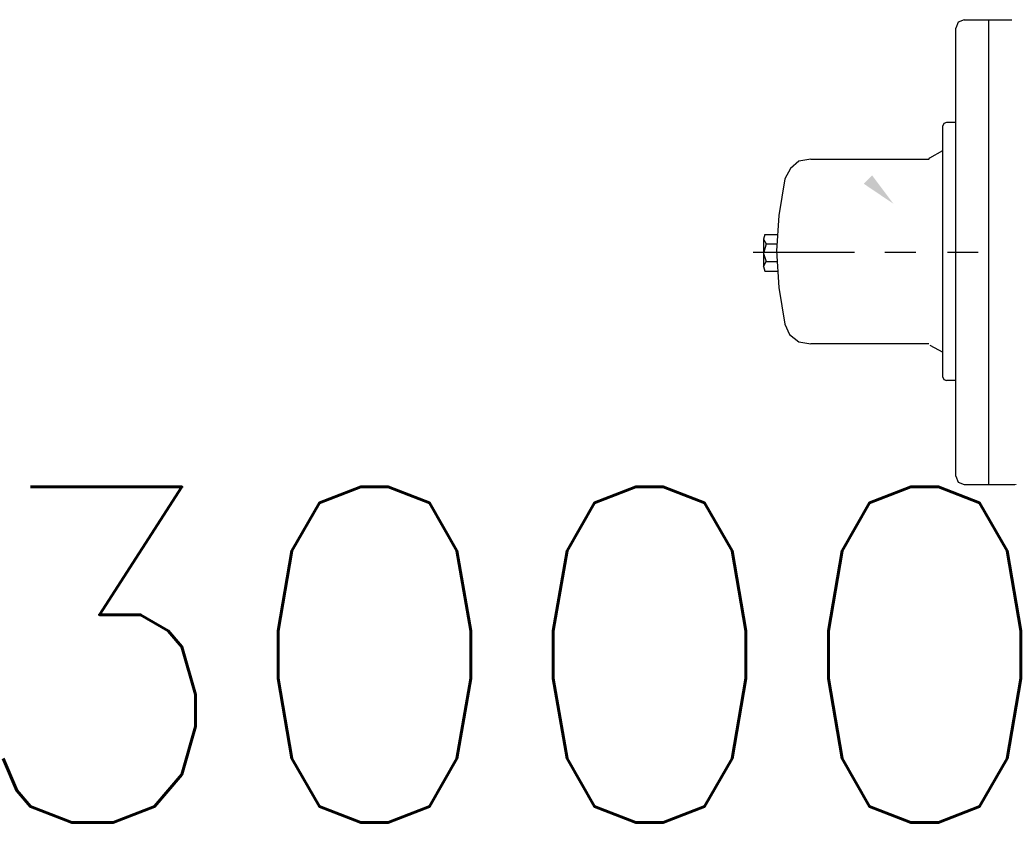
# Model space of a CAD drawing. Header units: inches. Extents: x -341304 to 31571016, y -692717 to 2132253.
# Tile 8 of 256: x 354701 to 356462, y -567548 to -566102. Entities that reach past the tile are written whole.
import ezdxf

# ---------------------------------------------------------------- set-up
doc = ezdxf.new("R2010")
doc.units = ezdxf.units.IN
doc.header["$MEASUREMENT"] = 0
doc.linetypes.add('CENTER', pattern=[2, 1.25, -0.25, 0.25, -0.25])
doc.layers.add('0-CL', color=8, linetype='CENTER')
doc.layers.add('cw pipe', color=3, linetype='Continuous')
doc.styles.add('ROMANS', font='romans')
doc.dimstyles.new('User-300', dxfattribs={"dimscale": 400, "dimtxt": 1.5, "dimasz": 1.25, "dimexe": 1, "dimexo": 1, "dimgap": 0.4, "dimtad": 1, "dimdec": 0, "dimlfac": 0.5, "dimzin": 0, "dimdsep": 46, "dimtxsty": 'ROMANS', "dimcen": 1, "dimclrd": 8, "dimclre": 8, "dimclrt": 3, "dimadec": 0, "dimazin": 0, "dimtfac": 1, "dimtdec": 0, "dimtix": 1, "dimtofl": 0, "dimtmove": 0, "dimatfit": 3, "dimfxl": 1, "dimtolj": 1, "dimtzin": 0, "dimarcsym": 0})

# ---------------------------------------------------------------- blocks, each defined once
blk = doc.blocks.new('*D682')
at = {"layer": '0-CL', "color": 8, "lineweight": -2, "transparency": 16777216}
for p, q in [((-1654228.6, 167425), (-1654228.6, 168362.8)), ((-1653728.6, 168362.8), (-1648728.6, 168362.8)), ((-1648228.6, 166825), (-1648228.6, 168362.8))]:
    blk.add_line(p, q, dxfattribs=at)
at = {"layer": '0-CL', "color": 8, "transparency": 16777216}
for points in [[(-1653728.6, 168446.1), (-1653728.6, 168279.4), (-1654228.6, 168362.8)], [(-1648728.6, 168446.1), (-1648728.6, 168279.4), (-1648228.6, 168362.8)]]:
    blk.add_solid(points, dxfattribs=at)
at = {"layer": 'Defpoints', "color": 0, "transparency": 16777216}
for p in [(-1648228.6, 168362.8), (-1654228.6, 167425), (-1648228.6, 166825)]:
    blk.add_point(p, dxfattribs=at)
at = {"layer": '0-CL', "color": 3, "transparency": 16777216, "insert": (-1651555.7, 168822.8), "char_height": 600, "attachment_point": 5, "style": 'ROMANS'}
blk.add_mtext('\\A1;3000', dxfattribs=at)
blk = doc.blocks.new('7ugb')
at = {"layer": 'cw pipe'}
blk.add_hatch(color=20, dxfattribs=at).paths.add_polyline_path([(-659.65, 2405.44), (-640.75, 2380.17), (-667.12, 2397.97)])
at = {"layer": 'cw pipe', "color": 20}
for points in [[(-577.47, 2544.75), (-582.75, 2542.55), (-584.94, 2537.28)], [(-584.94, 2136.49), (-584.94, 2537.28)], [(-577.47, 2544.75), (-532.21, 2544.75)], [(-555.28, 2129.02), (-555.28, 2544.75)], [(-593.29, 2452.9), (-595.49, 2451.8), (-596.37, 2449.82)], [(-596.37, 2225.04), (-596.37, 2449.82)], [(-584.94, 2452.9), (-593.29, 2452.9)], [(-608.01, 2421.26), (-596.37, 2427.63)], [(-714.58, 2420.16), (-725.13, 2418.18), (-732.6, 2411.81), (-737.88, 2402.36)], [(-714.58, 2420.16), (-609.11, 2420.16), (-608.01, 2421.26)], [(-737.88, 2402.36), (-743.15, 2369.62), (-745.13, 2337.98), (-743.15, 2305.24), (-737.88, 2272.5)], [(-755.67, 2352.7), (-756.77, 2348.53), (-754.58, 2344.35)], [(-755.67, 2352.7), (-744.03, 2352.7)], [(-756.77, 2348.53), (-756.77, 2324.14), (-754.58, 2328.53)], [(-754.58, 2344.35), (-756.77, 2335.78), (-754.58, 2328.53)], [(-754.58, 2344.35), (-745.13, 2344.35)], [(-766.22, 2336.88), (-675.47, 2336.88)], [(-648.23, 2336.88), (-620.76, 2336.88)], [(-592.19, 2336.88), (-564.73, 2336.88)], [(-754.58, 2328.53), (-745.13, 2328.53)], [(-756.77, 2324.14), (-755.67, 2319.96)], [(-755.67, 2319.96), (-744.03, 2319.96)], [(-737.88, 2272.5), (-733.48, 2263.05), (-725.13, 2256.68), (-714.58, 2254.7)], [(-609.11, 2254.7), (-714.58, 2254.7)], [(-608.01, 2253.6), (-596.37, 2247.23)], [(-596.37, 2225.04), (-595.49, 2223.06), (-593.29, 2221.96)], [(-584.94, 2221.96), (-593.29, 2221.96)], [(-584.94, 2136.49), (-582.75, 2131.21), (-577.47, 2129.02)], [(-577.47, 2129.02), (-532.21, 2129.02), (-527.81, 2131.21), (-525.83, 2136.49)]]:
    blk.add_lwpolyline(points, dxfattribs=at)
blk = doc.blocks.new('Q-Q')
at = {"xscale": 2, "yscale": 2, "zscale": 2}
blk.add_blockref('7ugb', (-1649596.2, 164869.2), dxfattribs=at)
at = {"layer": '0-CL'}
dim = blk.add_linear_dim(base=(-1648228.6, 168362.8), p1=(-1654228.6, 167425), p2=(-1648228.6, 166825), dimstyle='User-300', override={"dimexe": 0, "dimexo": 0}, dxfattribs=at)
dim.commit()
dim.dimension.update_dxf_attribs({"geometry": '*D682', "text_midpoint": (-1651555.7, 168362.8), "dimtype": 128})

msp = doc.modelspace()

# ---------------------------------------------------------------- block references
at = {"color": 7}
msp.add_blockref('Q-Q', (2007141.3, -736060.4), dxfattribs=at)

doc.saveas('drawing.dxf')
